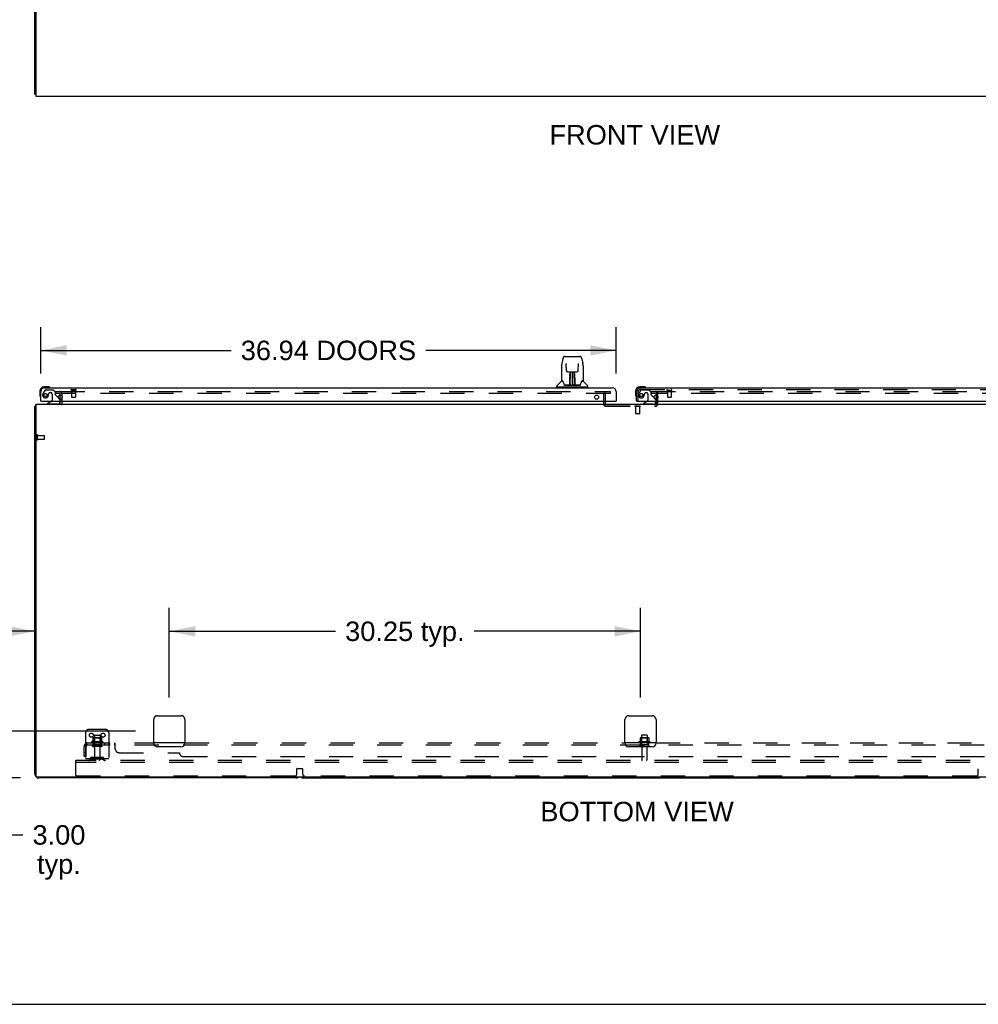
# Model space of a CAD drawing. Header units: inches. Extents: x 0 to 283, y 0 to 183.
# Tile 2 of 82: x 48 to 109, y 0 to 63. Entities that reach past the tile are written whole.
import ezdxf

# ---------------------------------------------------------------- set-up
doc = ezdxf.new("R2010")
doc.units = ezdxf.units.IN
doc.header["$LTSCALE"] = 15.583333
doc.header["$MEASUREMENT"] = 0
doc.linetypes.add('HIDDEN', pattern=[0.2, 0.1, -0.1])
doc.layers.get('0').update_dxf_attribs({"linetype": 'CONTINUOUS'})
for name, color, linetype in [('DEFAULT_2', 8, 'HIDDEN'), ('DIMENSIONS', 7, 'CONTINUOUS'), ('MAIN_OR_RIGHT_DOOR_ASSEMBLY', 7, 'CONTINUOUS'), ('SECONDARY_OR_LEFT_DOOR_ASSEMBLY', 7, 'CONTINUOUS'), ('SUBPANEL', 7, 'CONTINUOUS')]:
    doc.layers.add(name, color=color, linetype=linetype)
doc.styles.get("Standard").update_dxf_attribs({"font": 'arial.ttf'})
doc.dimstyles.new('DIMSTYLE_1', dxfattribs={"dimtxt": 1.25, "dimasz": 1.666667, "dimexe": 0.09, "dimexo": 0.07, "dimgap": 0.0375, "dimtad": 0, "dimtih": 1, "dimtoh": 1, "dimzin": 4, "dimdsep": 46, "dimtxsty": 'Standard', "dimblk": '_FILLED', "dimblk1": '_FILLED', "dimblk2": '_FILLED', "dimcen": 0.09, "dimadec": 3, "dimazin": 1, "dimtfac": 1, "dimtdec": 3, "dimtofl": 0, "dimtmove": 0, "dimatfit": 3, "dimldrblk": '_FILLED', "dimfxl": 0, "dimtolj": 1, "dimtzin": 4, "dimarcsym": 0})

# ---------------------------------------------------------------- blocks, each defined once
blk = doc.blocks.new('_FILLED')
at = {"color": 0, "linetype": 'ByBlock'}
blk.add_solid([(0, 0), (-1, 0.2), (-1, -0.2)], dxfattribs=at)
blk = doc.blocks.new('*D6')
at = {"layer": 'DIMENSIONS', "color": 2, "linetype": 'Continuous'}
for p, q in [((49.142, 40.514), (49.142, 43.494)), ((86.08, 40.514), (86.08, 43.494)), ((49.142, 41.994), (61.363, 41.994)), ((86.08, 41.994), (73.858, 41.994))]:
    blk.add_line(p, q, dxfattribs=at)
at = {"layer": 'DIMENSIONS', "color": 2, "linetype": 'Continuous', "xscale": 1.6666666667, "yscale": 1.6666666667, "zscale": 1.6666666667, "rotation": 180}
blk.add_blockref('_FILLED', (49.142, 41.994), dxfattribs=at)
at = {"layer": 'DIMENSIONS', "color": 2, "linetype": 'Continuous', "xscale": 1.6666666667, "yscale": 1.6666666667, "zscale": 1.6666666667}
blk.add_blockref('_FILLED', (86.08, 41.994), dxfattribs=at)
at = {"layer": 'DIMENSIONS', "color": 2, "linetype": 'Continuous', "insert": (67.611, 42.619), "char_height": 1.25, "width": 11.24535, "attachment_point": 2, "line_spacing_factor": 0.9}
blk.add_mtext('36.94 DOORS', dxfattribs=at)
blk = doc.blocks.new('*D13')
at = {"layer": 'DIMENSIONS', "color": 2, "linetype": 'Continuous'}
for p, q in [((57.392, 19.702), (57.392, 25.456)), ((87.642, 19.702), (87.642, 25.456)), ((57.392, 23.956), (68.061, 23.956)), ((87.642, 23.956), (76.973, 23.956))]:
    blk.add_line(p, q, dxfattribs=at)
at = {"layer": 'DIMENSIONS', "color": 2, "linetype": 'Continuous', "xscale": 1.6666666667, "yscale": 1.6666666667, "zscale": 1.6666666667, "rotation": 180}
blk.add_blockref('_FILLED', (57.392, 23.956), dxfattribs=at)
at = {"layer": 'DIMENSIONS', "color": 2, "linetype": 'Continuous', "xscale": 1.6666666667, "yscale": 1.6666666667, "zscale": 1.6666666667}
blk.add_blockref('_FILLED', (87.642, 23.956), dxfattribs=at)
at = {"layer": 'DIMENSIONS', "color": 2, "linetype": 'Continuous', "insert": (72.517, 24.581), "char_height": 1.25, "width": 7.66264, "attachment_point": 2, "line_spacing_factor": 0.9}
blk.add_mtext('30.25 typ.', dxfattribs=at)
blk = doc.blocks.new('*D14')
at = {"layer": 'DIMENSIONS', "color": 2, "linetype": 'Continuous'}
for p, q in [((57.392, 19.702), (57.392, 25.456)), ((48.767, 23.956), (43.958, 23.956)), ((57.392, 23.956), (60.725, 23.956))]:
    blk.add_line(p, q, dxfattribs=at)
at = {"layer": 'DIMENSIONS', "color": 2, "linetype": 'Continuous', "xscale": 1.6666666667, "yscale": 1.6666666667, "zscale": 1.6666666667}
blk.add_blockref('_FILLED', (48.767, 23.956), dxfattribs=at)
at = {"layer": 'DIMENSIONS', "color": 2, "linetype": 'Continuous', "xscale": 1.6666666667, "yscale": 1.6666666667, "zscale": 1.6666666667, "rotation": 180}
blk.add_blockref('_FILLED', (57.392, 23.956), dxfattribs=at)
at = {"layer": 'DIMENSIONS', "color": 2, "linetype": 'Continuous', "insert": (41.635, 24.581), "char_height": 1.25, "width": 3.39684, "attachment_point": 2, "line_spacing_factor": 0.9}
blk.add_mtext('8.63\\Ptyp.', dxfattribs=at)
blk = doc.blocks.new('*D15')
at = {"layer": 'DIMENSIONS', "color": 2, "linetype": 'Continuous'}
for p, q in [((46.529, 17.535), (46.529, 20.869)), ((55.225, 17.535), (45.029, 17.535)), ((47.85, 14.535), (45.029, 14.535)), ((46.529, 14.535), (46.529, 10.877)), ((46.529, 10.877), (47.987, 10.877))]:
    blk.add_line(p, q, dxfattribs=at)
at = {"layer": 'DIMENSIONS', "color": 2, "linetype": 'Continuous', "xscale": 1.6666666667, "yscale": 1.6666666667, "zscale": 1.6666666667}
for p, rotation in [((46.529, 17.535), 270), ((46.529, 14.535), 90)]:
    blk.add_blockref('_FILLED', p, dxfattribs=dict(at, rotation=rotation))
at = {"layer": 'DIMENSIONS', "color": 2, "linetype": 'Continuous', "insert": (50.311, 11.502), "char_height": 1.25, "width": 3.39684, "attachment_point": 2, "line_spacing_factor": 0.9}
blk.add_mtext('3.00\\Ptyp.', dxfattribs=at)

msp = doc.modelspace()

# ---------------------------------------------------------------- linework, layer by layer
at = {"color": 7, "linetype": 'Continuous'}
for p, q in [((48.767, 58.441), (48.767, 130.191)), ((48.83, 65.503), (48.83, 58.316)), ((48.767, 58.441), (48.83, 58.441)), ((48.83, 58.316), (126.455, 58.316)), ((50.392, 38.856), (50.392, 39.122)), ((50.392, 38.66), (50.392, 38.739)), ((48.767, 14.785), (48.767, 38.41)), ((48.767, 38.41), (48.83, 38.41)), ((48.828, 38.449), (48.83, 38.447)), ((48.83, 38.535), (48.83, 14.66)), ((48.83, 38.535), (126.455, 38.535)), ((56.642, 18.535), (58.142, 18.535)), ((86.892, 18.535), (88.392, 18.535)), ((56.392, 16.785), (56.392, 18.285)), ((58.392, 18.285), (58.392, 16.785)), ((86.642, 16.785), (86.642, 18.285)), ((88.642, 18.285), (88.642, 16.785)), ((87.615, 17.111), (87.615, 16.883)), ((88.148, 17.121), (87.636, 17.121)), ((87.709, 17.255), (87.709, 17.121)), ((88.045, 17.285), (87.739, 17.285)), ((88.075, 17.255), (88.075, 17.121)), ((88.17, 17.111), (88.17, 16.883)), ((58.142, 16.535), (56.642, 16.535)), ((88.392, 16.535), (86.892, 16.535)), ((88.248, 16.855), (87.536, 16.855)), ((48.892, 14.598), (126.33, 14.598)), ((65.517, 14.535), (49.017, 14.535)), ((66.017, 14.535), (109.267, 14.535)), ((0, 0), (283.333, 0))]:
    msp.add_line(p, q, dxfattribs=at)
for points in [[(48.791, 38.43), (48.788, 38.429), (48.784, 38.427), (48.781, 38.426), (48.779, 38.425), (48.776, 38.423), (48.774, 38.422), (48.772, 38.42), (48.771, 38.419), (48.769, 38.417), (48.768, 38.416), (48.768, 38.414), (48.767, 38.412), (48.767, 38.41)], [(48.828, 38.449), (48.826, 38.447), (48.823, 38.444), (48.82, 38.442), (48.817, 38.441), (48.814, 38.439), (48.81, 38.437), (48.806, 38.435), (48.802, 38.434), (48.798, 38.433), (48.791, 38.43)]]:
    msp.add_lwpolyline(points, dxfattribs=at)
for centre, radius, start, end in [((50.267, 38.66), 0.125, 270, 360), ((49.017, 38.285), 0.25, 138.60684, 139.23913), ((56.642, 18.285), 0.25, 90, 180), ((58.142, 18.285), 0.25, 0, 90), ((86.892, 18.285), 0.25, 90, 180), ((88.392, 18.285), 0.25, 0, 90), ((87.625, 17.111), 0.01, 95.19383, 180), ((87.636, 16.98), 0.141, 90, 95.20805), ((87.739, 17.255), 0.03, 89.99999, 180), ((88.045, 17.255), 0.03, 0, 90.00001), ((88.148, 16.98), 0.141, 84.79195, 90), ((88.16, 17.111), 0.01, 0, 84.80617), ((56.642, 16.785), 0.25, 180, 270), ((58.142, 16.785), 0.25, 270, 360), ((86.892, 16.785), 0.25, 180, 270), ((87.558, 16.824), 0.0384, 124.44966, 270), ((87.892, 16.255), 0.698, 113.96793, 120.66313), ((87.605, 16.902), 0.01, 293.96793, 360), ((88.18, 16.902), 0.01, 180, 246.03207), ((87.892, 16.255), 0.698, 59.33687, 66.03207), ((88.226, 16.824), 0.0384, 270, 55.55034), ((88.392, 16.785), 0.25, 270, 360), ((49.017, 14.785), 0.25, 180, 270), ((48.892, 14.66), 0.0625, 180, 270), ((65.517, 14.785), 0.25, 270, 311.40457), ((66.017, 14.785), 0.25, 228.59596, 270), ((109.267, 14.785), 0.25, 270, 311.40404)]:
    msp.add_arc(centre, radius, start, end, dxfattribs=at)
at = {"layer": 'DEFAULT_2', "color": 8, "linetype": 'HIDDEN'}
for p, q in [((50.08, 39.348), (50.08, 39.223)), ((50.08, 39.348), (50.396, 39.348)), ((50.396, 39.223), (50.08, 39.223)), ((50.423, 39.348), (85.705, 39.348)), ((85.705, 39.223), (50.423, 39.223)), ((85.705, 39.348), (85.705, 39.223)), ((88.33, 39.348), (88.33, 39.223)), ((88.33, 39.348), (123.611, 39.348)), ((123.611, 39.223), (88.33, 39.223)), ((50.392, 39.122), (50.392, 39.16)), ((50.392, 38.739), (50.392, 38.856)), ((50.517, 38.66), (50.517, 39.16)), ((85.267, 39.174), (85.267, 38.565)), ((85.371, 39.174), (85.371, 38.565)), ((88.663, 38.565), (88.663, 39.174)), ((88.767, 38.565), (88.767, 39.174)), ((85.421, 38.515), (88.613, 38.515)), ((85.421, 38.411), (88.613, 38.411)), ((87.283, 38.415), (87.283, 38.397)), ((87.62, 38.415), (87.283, 38.415)), ((87.62, 38.397), (87.283, 38.397)), ((87.327, 38.397), (87.327, 37.925)), ((87.575, 38.397), (87.575, 37.925)), ((87.62, 38.415), (87.62, 38.397)), ((87.337, 37.915), (87.327, 37.925)), ((87.575, 37.925), (87.327, 37.925)), ((87.565, 37.915), (87.337, 37.915)), ((87.565, 37.915), (87.575, 37.925)), ((48.892, 36.268), (48.892, 36.552)), ((48.935, 36.268), (48.935, 36.552)), ((48.935, 36.534), (49.382, 36.534)), ((48.935, 36.286), (49.382, 36.286)), ((49.392, 36.296), (49.392, 36.524)), ((52.017, 17.41), (52.017, 15.66)), ((52.267, 17.66), (53.267, 17.66)), ((52.49, 17.111), (52.49, 16.883)), ((53.023, 17.121), (52.511, 17.121)), ((52.584, 17.101), (52.564, 17.121)), ((52.584, 17.255), (52.584, 16.66)), ((52.584, 16.805), (52.584, 17.101)), ((52.951, 17.101), (52.584, 17.101)), ((52.614, 17.285), (52.92, 17.285)), ((52.95, 17.255), (52.95, 16.66)), ((52.951, 17.101), (52.971, 17.121)), ((52.951, 16.805), (52.951, 17.101)), ((53.045, 17.111), (53.045, 16.883)), ((53.517, 17.41), (53.517, 15.66)), ((87.709, 17.101), (87.689, 17.121)), ((87.709, 17.121), (87.709, 16.66)), ((88.076, 17.101), (87.709, 17.101)), ((87.709, 16.805), (87.709, 17.101)), ((88.075, 17.121), (88.075, 16.66)), ((88.076, 17.101), (88.096, 17.121)), ((88.076, 16.805), (88.076, 17.101)), ((53.123, 16.855), (52.411, 16.855)), ((53.101, 16.785), (52.433, 16.785)), ((53.032, 16.66), (52.503, 16.66)), ((53.032, 16.554), (52.503, 16.554)), ((52.584, 16.805), (52.564, 16.785)), ((52.951, 16.805), (52.584, 16.805)), ((52.601, 16.492), (52.601, 15.69)), ((52.933, 16.492), (52.933, 15.69)), ((52.951, 16.805), (52.971, 16.785)), ((88.226, 16.785), (87.558, 16.785)), ((88.157, 16.66), (87.628, 16.66)), ((88.157, 16.554), (87.628, 16.554)), ((87.709, 16.805), (87.689, 16.785)), ((88.076, 16.805), (87.709, 16.805)), ((87.726, 16.492), (87.726, 15.69)), ((88.058, 16.492), (88.058, 15.69)), ((88.076, 16.805), (88.096, 16.785)), ((52.36, 15.833), (52.292, 15.784)), ((53.108, 15.854), (52.427, 15.854)), ((52.592, 15.854), (52.592, 15.75)), ((52.942, 15.854), (52.942, 15.75)), ((53.174, 15.833), (53.242, 15.784)), ((51.392, 15.535), (51.392, 15.66)), ((124.392, 15.66), (51.392, 15.66)), ((51.392, 14.723), (51.392, 15.535)), ((124.392, 15.535), (51.392, 15.535)), ((53.517, 15.764), (52.017, 15.764)), ((52.421, 15.749), (52.353, 15.7)), ((53.108, 15.75), (52.427, 15.75)), ((53.113, 15.749), (53.181, 15.7)), ((65.455, 14.66), (51.455, 14.66)), ((65.58, 14.785), (65.58, 15.116)), ((65.6, 15.136), (65.935, 15.136)), ((65.955, 15.116), (65.955, 14.785)), ((109.205, 14.66), (66.08, 14.66)), ((109.33, 14.785), (109.33, 15.116))]:
    msp.add_line(p, q, dxfattribs=at)
for centre in [(52.392, 17.285), (53.142, 17.285)]:
    msp.add_circle(centre, 0.128, dxfattribs=at)
for centre, radius, start, end in [((50.33, 39.16), 0.188, 0, 90), ((50.33, 39.16), 0.0625, 0, 90), ((85.421, 39.174), 0.154, 90, 180), ((85.421, 39.174), 0.05, 90, 180), ((88.613, 39.174), 0.154, 0, 90), ((88.613, 39.174), 0.05, 0, 90), ((50.267, 38.66), 0.25, 310.76087, 360), ((85.421, 38.565), 0.154, 180, 270), ((85.421, 38.565), 0.05, 180, 270), ((88.613, 38.565), 0.154, 270, 360), ((88.613, 38.565), 0.05, 270, 360), ((48.914, 36.552), 0.0215, 360, 180), ((48.914, 36.268), 0.0215, 180, 0), ((49.382, 36.524), 0.01, 360, 90), ((49.382, 36.296), 0.01, 270, 0), ((52.267, 17.41), 0.25, 90, 180), ((52.5, 17.111), 0.01, 95.19383, 180), ((52.511, 16.98), 0.141, 90, 95.20805), ((52.614, 17.255), 0.03, 89.99999, 180), ((52.92, 17.255), 0.03, 0, 90.00001), ((53.023, 16.98), 0.141, 84.79195, 90), ((53.035, 17.111), 0.01, 0, 84.80617), ((53.267, 17.41), 0.25, 0, 90), ((52.433, 16.824), 0.0384, 124.44966, 270), ((52.767, 16.255), 0.698, 113.96793, 120.66313), ((52.503, 16.607), 0.053, 90, 270), ((52.48, 16.902), 0.01, 293.96793, 360), ((52.539, 16.492), 0.0625, 0, 90), ((52.996, 16.492), 0.0625, 90, 180), ((53.032, 16.607), 0.053, 270, 90), ((53.055, 16.902), 0.01, 180, 246.03207), ((52.767, 16.255), 0.698, 59.33687, 66.03207), ((53.101, 16.824), 0.0384, 270, 55.55034), ((87.628, 16.607), 0.053, 90, 270), ((87.664, 16.492), 0.0625, 0, 90), ((88.121, 16.492), 0.0625, 90, 180), ((88.157, 16.607), 0.053, 270, 90), ((52.427, 15.74), 0.114, 90, 125.75389), ((53.108, 15.74), 0.114, 54.24611, 90), ((52.231, 15.868), 0.104, 270, 305.75389), ((52.231, 15.868), 0.208, 270, 305.75389), ((52.427, 15.74), 0.01, 90, 125.75389), ((52.631, 15.69), 0.03, 180, 270), ((52.903, 15.69), 0.03, 270, 360), ((53.108, 15.74), 0.01, 54.24611, 90), ((53.303, 15.868), 0.208, 234.24611, 270), ((53.303, 15.868), 0.104, 234.24611, 270), ((87.756, 15.69), 0.03, 180, 270), ((88.028, 15.69), 0.03, 270, 360), ((51.455, 14.723), 0.0625, 180, 270), ((65.455, 14.785), 0.125, 270, 360), ((65.6, 15.116), 0.02, 90, 180), ((65.935, 15.116), 0.02, 0, 90), ((66.08, 14.785), 0.125, 180, 270), ((109.205, 14.785), 0.125, 270, 360)]:
    msp.add_arc(centre, radius, start, end, dxfattribs=at)
at = {"layer": 'MAIN_OR_RIGHT_DOOR_ASSEMBLY', "color": 7, "linetype": 'Continuous'}
for p, q in [((87.332, 39.39), (87.332, 39.134)), ((87.851, 39.653), (87.595, 39.653)), ((87.639, 39.593), (87.595, 39.593)), ((87.889, 39.651), (87.851, 39.653)), ((87.987, 39.607), (87.98, 39.608)), ((87.332, 39.134), (87.335, 39.096)), ((87.377, 39.005), (87.379, 38.999)), ((87.412, 38.739), (87.392, 38.739)), ((88.072, 38.712), (87.834, 38.574)), ((87.834, 38.535), (87.834, 38.574)), ((88.511, 38.966), (88.592, 38.886)), ((88.621, 38.739), (88.621, 38.692))]:
    msp.add_line(p, q, dxfattribs=at)
at = {"layer": 'MAIN_OR_RIGHT_DOOR_ASSEMBLY', "color": 3, "linetype": 'Continuous'}
for p, q in [((87.392, 38.739), (87.392, 39.347)), ((87.639, 39.593), (124.083, 39.593)), ((87.412, 38.739), (124.31, 38.739))]:
    msp.add_line(p, q, dxfattribs=at)
at = {"layer": 'MAIN_OR_RIGHT_DOOR_ASSEMBLY', "color": 8, "linetype": 'HIDDEN'}
for p, q in [((87.496, 38.739), (87.496, 39.347)), ((87.672, 39.435), (87.571, 39.291)), ((87.639, 39.489), (124.083, 39.489)), ((87.737, 39.468), (88.188, 39.468)), ((88.024, 39.276), (87.991, 39.276)), ((88.314, 39.342), (88.188, 39.468)), ((88.314, 39.342), (88.314, 39.163)), ((89.354, 39.446), (89.638, 39.446)), ((89.372, 39.446), (89.372, 38.999)), ((89.62, 39.446), (89.62, 38.999)), ((87.893, 39.178), (87.893, 39.19)), ((88.122, 39.178), (88.122, 38.799)), ((88.373, 39.105), (88.511, 38.966)), ((88.621, 38.815), (88.621, 38.739)), ((89.382, 38.989), (89.61, 38.989)), ((88.464, 38.535), (87.834, 38.535))]:
    msp.add_line(p, q, dxfattribs=at)
msp.add_circle((87.696, 39.126), 0.101, dxfattribs=at)
at = {"layer": 'MAIN_OR_RIGHT_DOOR_ASSEMBLY', "color": 3, "linetype": 'Continuous'}
msp.add_circle((88.642, 38.989), 0.133, dxfattribs=at)
at = {"layer": 'MAIN_OR_RIGHT_DOOR_ASSEMBLY', "color": 7, "linetype": 'Continuous'}
for centre, radius, start, end in [((87.595, 39.39), 0.263, 90, 180), ((87.595, 39.39), 0.203, 90, 180), ((87.851, 39.403), 0.25, 59.11011, 90), ((87.972, 39.608), 0.015, 270, 353.62041), ((87.972, 39.605), 0.015, 6.37959, 59.11011), ((87.582, 39.134), 0.25, 180, 210.88989), ((87.38, 39.013), 0.015, 210.88989, 263.62041), ((87.377, 39.013), 0.015, 276.37959, 360), ((88.022, 38.799), 0.1, 300.09201, 323.45319), ((88.464, 38.692), 0.157, 270, 360), ((88.521, 38.815), 0.1, 27.02681, 45)]:
    msp.add_arc(centre, radius, start, end, dxfattribs=at)
at = {"layer": 'MAIN_OR_RIGHT_DOOR_ASSEMBLY', "color": 3, "linetype": 'Continuous'}
msp.add_arc((87.639, 39.347), 0.246, 90, 180, dxfattribs=at)
at = {"layer": 'MAIN_OR_RIGHT_DOOR_ASSEMBLY', "color": 8, "linetype": 'HIDDEN'}
for centre, radius, start, end in [((87.639, 39.347), 0.142, 90, 180), ((87.886, 39.069), 0.386, 144.9, 163.15611), ((87.737, 39.389), 0.079, 90, 144.9), ((87.991, 39.178), 0.098, 90, 180), ((88.024, 39.178), 0.098, 0, 90), ((89.354, 39.468), 0.0215, 90, 270), ((89.638, 39.468), 0.0215, 270, 90), ((87.696, 39.126), 0.187, 163.15611, 342.15176), ((87.5, 39.19), 0.393, 342.07023, 358.3395), ((88.022, 38.799), 0.1, 323.45319, 360), ((88.353, 39.163), 0.039, 180, 248.39038), ((88.302, 39.034), 0.1, 45, 68.39038), ((88.521, 38.815), 0.1, 0, 27.02681), ((89.382, 38.999), 0.01, 180, 270), ((89.61, 38.999), 0.01, 270, 360)]:
    msp.add_arc(centre, radius, start, end, dxfattribs=at)
at = {"layer": 'SECONDARY_OR_LEFT_DOOR_ASSEMBLY', "color": 7, "linetype": 'Continuous'}
for p, q in [((82.658, 41.455), (82.593, 41.149)), ((82.782, 41.609), (83.752, 41.609)), ((82.879, 41.145), (82.879, 41.141)), ((82.879, 41.141), (82.879, 41.136)), ((82.879, 41.136), (82.88, 41.13)), ((82.88, 41.13), (82.88, 41.12)), ((82.887, 40.703), (82.88, 41.12)), ((83.647, 40.703), (83.654, 41.125)), ((83.654, 41.125), (83.655, 41.134)), ((83.655, 41.134), (83.655, 41.139)), ((83.876, 41.455), (83.941, 41.149)), ((82.578, 41.006), (82.578, 40.042)), ((82.578, 41.006), (82.578, 41.006)), ((82.967, 40.625), (83.028, 40.625)), ((83.068, 40.626), (83.466, 40.626)), ((83.117, 40.456), (83.117, 40.486)), ((83.127, 40.626), (83.124, 40.271)), ((83.125, 40.491), (83.125, 40.46)), ((83.129, 39.766), (83.144, 40.626)), ((83.153, 40.621), (83.152, 40.572)), ((83.153, 40.626), (83.153, 40.621)), ((83.267, 40.626), (83.267, 39.755)), ((83.382, 40.572), (83.381, 40.626)), ((83.405, 39.766), (83.39, 40.626)), ((83.41, 40.271), (83.407, 40.626)), ((83.417, 40.486), (83.417, 40.456)), ((83.507, 40.625), (83.567, 40.625)), ((83.956, 41.006), (83.956, 40.042)), ((82.569, 40.018), (82.275, 39.723)), ((82.647, 40.034), (82.586, 40.034)), ((82.59, 40.027), (82.652, 40.027)), ((82.649, 40.032), (82.65, 40.03)), ((83.113, 39.778), (83.116, 40.1)), ((83.116, 40.347), (83.117, 40.385)), ((83.123, 40.074), (83.116, 40.074)), ((83.117, 40.422), (83.117, 40.456)), ((83.117, 40.385), (83.117, 40.422)), ((83.12, 39.778), (83.123, 40.074)), ((83.125, 40.386), (83.124, 40.346)), ((83.124, 40.271), (83.124, 40.346)), ((83.124, 40.271), (83.124, 40.251)), ((83.124, 40.251), (83.124, 40.243)), ((83.124, 40.243), (83.126, 40.243)), ((83.124, 39.82), (83.125, 39.911)), ((83.125, 40.46), (83.125, 40.425)), ((83.125, 40.425), (83.125, 40.386)), ((83.141, 40.401), (83.125, 40.401)), ((83.125, 40.382), (83.14, 40.383)), ((83.126, 40.243), (83.125, 40.166)), ((83.125, 40.166), (83.125, 40.166)), ((83.125, 40.159), (83.125, 40.166)), ((83.125, 40.147), (83.125, 40.159)), ((83.127, 40.159), (83.125, 40.159)), ((83.125, 40.156), (83.133, 40.156)), ((83.125, 39.911), (83.125, 40.146)), ((83.409, 40.401), (83.394, 40.401)), ((83.394, 40.383), (83.409, 40.382)), ((83.401, 40.156), (83.409, 40.156)), ((83.409, 40.159), (83.407, 40.159)), ((83.408, 40.243), (83.409, 40.166)), ((83.409, 40.406), (83.409, 40.443)), ((83.41, 40.367), (83.409, 40.406)), ((83.409, 40.166), (83.409, 40.164)), ((83.409, 40.164), (83.409, 40.153)), ((83.409, 40.153), (83.409, 40.15)), ((83.409, 40.15), (83.409, 40.149)), ((83.409, 39.911), (83.409, 40.147)), ((83.409, 39.911), (83.41, 39.82)), ((83.41, 40.271), (83.41, 40.367)), ((83.41, 40.251), (83.41, 40.271)), ((83.41, 40.243), (83.41, 40.251)), ((83.411, 40.252), (83.411, 40.262)), ((83.411, 40.224), (83.411, 40.252)), ((83.411, 40.074), (83.414, 39.778)), ((83.417, 40.456), (83.417, 40.422)), ((83.417, 40.422), (83.417, 40.385)), ((83.417, 40.385), (83.418, 40.347)), ((83.418, 40.1), (83.421, 39.778)), ((83.88, 40.023), (83.884, 40.03)), ((83.882, 40.027), (83.944, 40.027)), ((83.884, 40.03), (83.884, 40.03)), ((83.888, 40.034), (83.888, 40.035)), ((83.948, 40.034), (83.888, 40.034)), ((83.965, 40.018), (84.259, 39.723)), ((49.082, 39.39), (49.082, 39.134)), ((49.601, 39.653), (49.345, 39.653)), ((49.389, 39.593), (49.345, 39.593)), ((49.639, 39.651), (49.601, 39.653)), ((49.737, 39.607), (49.73, 39.608)), ((82.263, 39.641), (82.263, 39.695)), ((84.263, 39.633), (82.271, 39.633)), ((82.322, 39.633), (82.322, 39.593)), ((83.114, 39.759), (82.781, 39.759)), ((82.803, 39.751), (83.732, 39.751)), ((83.116, 39.759), (83.114, 39.759)), ((83.117, 39.755), (83.116, 39.756)), ((83.119, 39.76), (83.119, 39.759)), ((83.122, 39.77), (83.123, 39.772)), ((83.123, 39.791), (83.124, 39.82)), ((83.123, 39.791), (83.123, 39.767)), ((83.123, 39.781), (83.123, 39.791)), ((83.123, 39.773), (83.123, 39.781)), ((83.123, 39.772), (83.123, 39.773)), ((83.129, 39.756), (83.134, 39.751)), ((83.139, 39.834), (83.131, 39.834)), ((83.133, 39.759), (83.132, 39.759)), ((83.139, 39.834), (83.138, 39.757)), ((83.138, 39.757), (83.267, 39.755)), ((83.396, 39.757), (83.267, 39.755)), ((83.396, 39.757), (83.395, 39.834)), ((83.403, 39.834), (83.395, 39.834)), ((83.4, 39.751), (83.405, 39.756)), ((83.402, 39.759), (83.401, 39.759)), ((83.41, 39.82), (83.411, 39.792)), ((83.411, 39.792), (83.411, 39.78)), ((83.411, 39.767), (83.411, 39.791)), ((83.411, 39.78), (83.411, 39.777)), ((83.411, 39.777), (83.411, 39.774)), ((83.411, 39.774), (83.412, 39.772)), ((83.411, 39.767), (83.411, 39.765)), ((83.412, 39.772), (83.412, 39.771)), ((83.412, 39.771), (83.412, 39.77)), ((83.412, 39.77), (83.412, 39.769)), ((83.412, 39.769), (83.412, 39.768)), ((83.415, 39.761), (83.416, 39.76)), ((83.415, 39.759), (83.415, 39.76)), ((83.417, 39.753), (83.417, 39.755)), ((83.753, 39.759), (83.42, 39.759)), ((84.212, 39.633), (84.212, 39.593)), ((84.271, 39.641), (84.271, 39.695)), ((49.082, 39.134), (49.085, 39.096)), ((49.127, 39.005), (49.129, 38.999)), ((49.162, 38.739), (49.142, 38.739)), ((49.822, 38.712), (49.584, 38.574)), ((49.584, 38.535), (49.584, 38.574)), ((50.261, 38.966), (50.342, 38.886)), ((50.371, 38.739), (50.371, 38.692)), ((86.06, 38.739), (86.08, 38.739))]:
    msp.add_line(p, q, dxfattribs=at)
at = {"layer": 'SECONDARY_OR_LEFT_DOOR_ASSEMBLY', "color": 3, "linetype": 'Continuous'}
for p, q in [((49.142, 38.739), (49.142, 39.347)), ((49.389, 39.593), (85.833, 39.593)), ((86.08, 39.347), (86.08, 38.739)), ((49.162, 38.739), (86.06, 38.739))]:
    msp.add_line(p, q, dxfattribs=at)
at = {"layer": 'SECONDARY_OR_LEFT_DOOR_ASSEMBLY', "color": 8, "linetype": 'HIDDEN'}
for p, q in [((49.422, 39.435), (49.321, 39.291)), ((49.487, 39.468), (49.938, 39.468)), ((49.774, 39.276), (49.741, 39.276)), ((50.064, 39.342), (49.938, 39.468)), ((50.064, 39.342), (50.064, 39.163)), ((51.104, 39.489), (51.388, 39.489)), ((51.104, 39.446), (51.388, 39.446)), ((51.122, 39.446), (51.122, 38.999)), ((51.37, 39.446), (51.37, 38.999)), ((49.643, 39.178), (49.643, 39.19)), ((49.872, 39.178), (49.872, 38.799)), ((50.261, 38.966), (50.123, 39.105)), ((50.371, 38.815), (50.371, 38.739)), ((51.132, 38.989), (51.36, 38.989)), ((50.214, 38.535), (49.584, 38.535))]:
    msp.add_line(p, q, dxfattribs=at)
at = {"layer": 'SECONDARY_OR_LEFT_DOOR_ASSEMBLY', "color": 7, "linetype": 'Continuous'}
for points in [[(82.593, 41.149), (82.587, 41.119), (82.582, 41.079), (82.579, 41.039), (82.578, 41.006)], [(82.782, 41.609), (82.779, 41.609), (82.766, 41.608), (82.753, 41.604), (82.74, 41.599), (82.729, 41.592), (82.719, 41.584), (82.71, 41.576), (82.702, 41.566), (82.694, 41.555), (82.688, 41.544), (82.682, 41.532), (82.676, 41.518), (82.671, 41.503), (82.666, 41.486), (82.661, 41.468), (82.658, 41.455)], [(82.879, 41.148), (82.879, 41.149), (82.879, 41.148), (82.879, 41.148), (82.879, 41.147), (82.879, 41.146), (82.879, 41.145)], [(83.655, 41.139), (83.655, 41.143), (83.655, 41.145), (83.655, 41.146), (83.655, 41.147), (83.655, 41.148), (83.655, 41.148)], [(83.876, 41.455), (83.873, 41.468), (83.868, 41.486), (83.863, 41.503), (83.858, 41.518), (83.852, 41.532), (83.846, 41.544), (83.84, 41.556), (83.832, 41.566), (83.824, 41.576), (83.815, 41.585), (83.805, 41.593), (83.793, 41.599), (83.781, 41.604), (83.768, 41.608), (83.754, 41.609), (83.752, 41.609)], [(83.956, 41.006), (83.955, 41.039), (83.952, 41.079), (83.947, 41.119), (83.941, 41.149)], [(82.887, 40.703), (82.888, 40.696), (82.889, 40.685), (82.893, 40.674), (82.898, 40.664), (82.904, 40.655), (82.912, 40.647), (82.92, 40.64), (82.93, 40.634), (82.94, 40.629), (82.951, 40.626), (82.962, 40.625), (82.966, 40.625)], [(83.028, 40.625), (83.037, 40.625), (83.048, 40.625), (83.059, 40.626), (83.068, 40.626)], [(83.125, 40.491), (83.125, 40.49), (83.124, 40.489), (83.123, 40.487), (83.121, 40.487), (83.119, 40.486), (83.117, 40.486)], [(83.409, 40.443), (83.409, 40.476), (83.409, 40.491)], [(83.466, 40.626), (83.475, 40.626), (83.486, 40.625), (83.497, 40.625), (83.506, 40.625)], [(83.568, 40.625), (83.574, 40.625), (83.585, 40.627), (83.595, 40.63), (83.605, 40.634), (83.615, 40.64), (83.624, 40.648), (83.631, 40.656), (83.637, 40.666), (83.642, 40.676), (83.645, 40.687), (83.647, 40.697), (83.647, 40.703)], [(82.646, 40.035), (82.647, 40.034), (82.648, 40.033), (82.649, 40.032), (82.649, 40.032)], [(82.646, 40.035), (82.646, 40.035), (82.646, 40.035), (82.646, 40.035)], [(82.649, 40.032), (82.648, 40.033), (82.648, 40.033), (82.648, 40.034), (82.648, 40.034), (82.648, 40.034)], [(82.655, 40.027), (82.654, 40.028), (82.652, 40.029), (82.651, 40.03), (82.65, 40.031), (82.649, 40.032)], [(82.65, 40.03), (82.654, 40.024), (82.668, 39.995), (82.683, 39.96), (82.698, 39.917), (82.714, 39.869), (82.729, 39.822)], [(83.116, 40.175), (83.116, 40.198), (83.116, 40.219), (83.116, 40.238), (83.116, 40.256)], [(83.116, 40.1), (83.116, 40.126), (83.116, 40.175)], [(83.124, 40.251), (83.124, 40.251), (83.126, 40.247), (83.126, 40.243)], [(83.408, 40.243), (83.409, 40.247), (83.41, 40.251), (83.41, 40.251)], [(83.409, 40.149), (83.409, 40.148), (83.409, 40.148), (83.409, 40.147)], [(83.411, 40.074), (83.411, 40.153), (83.411, 40.178), (83.411, 40.202), (83.411, 40.224)], [(83.418, 40.256), (83.418, 40.238), (83.418, 40.219), (83.418, 40.198), (83.418, 40.175), (83.418, 40.151), (83.418, 40.1)], [(83.806, 39.822), (83.82, 39.868), (83.836, 39.916), (83.851, 39.958), (83.866, 39.994), (83.88, 40.023)], [(83.885, 40.032), (83.884, 40.031), (83.883, 40.03), (83.882, 40.029), (83.881, 40.028), (83.879, 40.027)], [(83.884, 40.03), (83.885, 40.031), (83.885, 40.032)], [(83.885, 40.032), (83.886, 40.032), (83.886, 40.033), (83.887, 40.034), (83.888, 40.034)], [(83.886, 40.034), (83.886, 40.034), (83.886, 40.034), (83.886, 40.033), (83.886, 40.033), (83.885, 40.032)], [(82.729, 39.822), (82.731, 39.814), (82.736, 39.801), (82.741, 39.791), (82.746, 39.782), (82.751, 39.775)], [(82.751, 39.775), (82.757, 39.769), (82.764, 39.764), (82.771, 39.76), (82.779, 39.759), (82.781, 39.759)], [(83.112, 39.759), (83.114, 39.759), (83.116, 39.76), (83.118, 39.761), (83.119, 39.763), (83.12, 39.765), (83.12, 39.767)], [(83.116, 39.756), (83.115, 39.756), (83.115, 39.756), (83.114, 39.755), (83.114, 39.755), (83.113, 39.754), (83.112, 39.754)], [(83.122, 39.767), (83.122, 39.765), (83.121, 39.763), (83.12, 39.761), (83.118, 39.76), (83.116, 39.759), (83.116, 39.759)], [(83.116, 39.759), (83.117, 39.759), (83.118, 39.76), (83.119, 39.76)], [(83.119, 39.76), (83.12, 39.761), (83.121, 39.762), (83.121, 39.763), (83.122, 39.764), (83.122, 39.765), (83.122, 39.765), (83.122, 39.765), (83.122, 39.766), (83.122, 39.766), (83.122, 39.766), (83.122, 39.767), (83.122, 39.767), (83.122, 39.767), (83.122, 39.767), (83.122, 39.768), (83.122, 39.768), (83.122, 39.768), (83.122, 39.769)], [(83.119, 39.76), (83.121, 39.761), (83.122, 39.763)], [(83.122, 39.769), (83.122, 39.769), (83.122, 39.77)], [(83.122, 39.763), (83.123, 39.765), (83.123, 39.767)], [(83.122, 39.763), (83.122, 39.762), (83.123, 39.761), (83.124, 39.759), (83.126, 39.758), (83.127, 39.757), (83.129, 39.756)], [(83.128, 39.759), (83.128, 39.76), (83.127, 39.76), (83.126, 39.761), (83.125, 39.761), (83.124, 39.762), (83.124, 39.763), (83.123, 39.764), (83.123, 39.764)], [(83.132, 39.759), (83.131, 39.759), (83.13, 39.759), (83.129, 39.759), (83.128, 39.759)], [(83.405, 39.759), (83.404, 39.759), (83.402, 39.759)], [(83.411, 39.764), (83.411, 39.763), (83.41, 39.763), (83.409, 39.762), (83.408, 39.761), (83.407, 39.76), (83.406, 39.759), (83.405, 39.759)], [(83.405, 39.756), (83.407, 39.757), (83.408, 39.758), (83.409, 39.759), (83.41, 39.76), (83.411, 39.76), (83.412, 39.761), (83.412, 39.762), (83.412, 39.762)], [(83.411, 39.765), (83.412, 39.763), (83.413, 39.761), (83.415, 39.76), (83.415, 39.76)], [(83.412, 39.768), (83.412, 39.768), (83.412, 39.767), (83.412, 39.767), (83.412, 39.767), (83.412, 39.767), (83.412, 39.766), (83.412, 39.766), (83.412, 39.766), (83.412, 39.765), (83.412, 39.765), (83.412, 39.764), (83.413, 39.764), (83.413, 39.763), (83.414, 39.762), (83.415, 39.761)], [(83.414, 39.767), (83.414, 39.765), (83.415, 39.763), (83.416, 39.761), (83.418, 39.76), (83.42, 39.759), (83.422, 39.759)], [(83.416, 39.76), (83.417, 39.759), (83.418, 39.759)], [(83.417, 39.753), (83.417, 39.753), (83.417, 39.753), (83.417, 39.752), (83.417, 39.752), (83.418, 39.752), (83.418, 39.752), (83.419, 39.752), (83.419, 39.752), (83.42, 39.753), (83.421, 39.753), (83.421, 39.753), (83.422, 39.754)], [(83.418, 39.759), (83.419, 39.759), (83.42, 39.759)], [(83.753, 39.759), (83.755, 39.759), (83.763, 39.76), (83.77, 39.764), (83.777, 39.768), (83.783, 39.774)], [(83.783, 39.774), (83.788, 39.782), (83.793, 39.79), (83.798, 39.801), (83.803, 39.813), (83.806, 39.822)]]:
    msp.add_lwpolyline(points, dxfattribs=at)
at = {"layer": 'SECONDARY_OR_LEFT_DOOR_ASSEMBLY', "color": 8, "linetype": 'HIDDEN'}
msp.add_circle((49.446, 39.126), 0.101, dxfattribs=at)
at = {"layer": 'SECONDARY_OR_LEFT_DOOR_ASSEMBLY', "color": 3, "linetype": 'Continuous'}
for centre in [(50.392, 38.989), (84.83, 38.989)]:
    msp.add_circle(centre, 0.133, dxfattribs=at)
at = {"layer": 'SECONDARY_OR_LEFT_DOOR_ASSEMBLY', "color": 7, "linetype": 'Continuous'}
for centre, radius, start, end in [((82.59, 39.997), 0.0295, 90, 135), ((82.586, 40.042), 0.00787, 180, 270), ((83.127, 40.15), 0.00886, 359, 89), ((83.407, 40.15), 0.00886, 91, 181), ((83.944, 39.997), 0.0295, 45, 90), ((83.948, 40.042), 0.00787, 270, 360), ((49.345, 39.39), 0.263, 90, 180), ((49.345, 39.39), 0.203, 90, 180), ((49.601, 39.403), 0.25, 59.11011, 90), ((49.722, 39.608), 0.015, 270, 353.62041), ((49.722, 39.605), 0.015, 6.37959, 59.11011), ((82.303, 39.695), 0.0394, 135, 180), ((82.271, 39.641), 0.00787, 180, 270), ((83.127, 39.759), 0.00787, 182, 258.86947), ((83.138, 39.766), 0.00886, 179.00263, 269), ((83.396, 39.766), 0.00886, 271, 1), ((83.407, 39.759), 0.00787, 281.13294, 358), ((84.232, 39.695), 0.0394, 0, 45), ((84.263, 39.641), 0.00787, 270, 360), ((49.332, 39.134), 0.25, 180, 210.88989), ((49.13, 39.013), 0.015, 210.88989, 263.62041), ((49.127, 39.013), 0.015, 276.37959, 360), ((49.772, 38.799), 0.1, 300.09201, 323.45319), ((50.214, 38.692), 0.157, 270, 360), ((50.271, 38.815), 0.1, 27.02681, 45)]:
    msp.add_arc(centre, radius, start, end, dxfattribs=at)
at = {"layer": 'SECONDARY_OR_LEFT_DOOR_ASSEMBLY', "color": 3, "linetype": 'Continuous'}
for centre, start, end in [((49.389, 39.347), 90, 180), ((85.833, 39.347), 0, 90)]:
    msp.add_arc(centre, 0.246, start, end, dxfattribs=at)
at = {"layer": 'SECONDARY_OR_LEFT_DOOR_ASSEMBLY', "color": 8, "linetype": 'HIDDEN'}
for centre, radius, start, end in [((49.636, 39.069), 0.386, 144.9, 163.15611), ((49.487, 39.389), 0.079, 90, 144.9), ((49.741, 39.178), 0.098, 90, 180), ((49.774, 39.178), 0.098, 0, 90), ((51.104, 39.468), 0.0215, 90, 270), ((51.388, 39.468), 0.0215, 270, 90), ((49.446, 39.126), 0.187, 163.15611, 342.15176), ((49.25, 39.19), 0.393, 342.07023, 358.3395), ((49.772, 38.799), 0.1, 323.45319, 360), ((50.103, 39.163), 0.039, 180, 248.39038), ((50.052, 39.034), 0.1, 45, 68.39038), ((50.271, 38.815), 0.1, 0, 27.02681), ((51.132, 38.999), 0.01, 180, 270), ((51.36, 38.999), 0.01, 270, 360)]:
    msp.add_arc(centre, radius, start, end, dxfattribs=at)
at = {"layer": 'SUBPANEL', "color": 8, "linetype": 'HIDDEN'}
for p, q in [((51.923, 15.91), (51.923, 16.548)), ((52.01, 16.731), (52.089, 16.635)), ((52.048, 16.66), (52.048, 16.785)), ((52.048, 16.785), (56.392, 16.785)), ((52.048, 16.66), (123.736, 16.66)), ((52.048, 15.91), (52.048, 16.548)), ((52.517, 16.785), (52.517, 16.66)), ((53.017, 16.785), (53.017, 16.66)), ((53.245, 16.785), (53.245, 16.66)), ((53.526, 16.785), (53.526, 16.66)), ((53.888, 16.66), (53.888, 16.785)), ((53.889, 16.66), (53.888, 16.66)), ((53.901, 16.65), (53.9, 16.652)), ((53.904, 16.646), (53.901, 16.65)), ((53.922, 16.734), (53.92, 16.736)), ((53.923, 16.731), (53.922, 16.734)), ((53.923, 16.41), (53.923, 16.731)), ((58.392, 16.785), (86.642, 16.785)), ((87.642, 16.785), (87.642, 16.66)), ((88.142, 16.785), (88.142, 16.66)), ((88.642, 16.785), (116.892, 16.785)), ((52.048, 16.16), (51.923, 16.16)), ((52.048, 15.91), (51.923, 15.91)), ((54.173, 16.16), (58.048, 16.16)), ((58.298, 15.91), (117.486, 15.91))]:
    msp.add_line(p, q, dxfattribs=at)
at = {"layer": 'SUBPANEL', "color": 3, "linetype": 'Continuous'}
for p, q in [((58.392, 16.785), (56.392, 16.785)), ((88.642, 16.785), (86.642, 16.785))]:
    msp.add_line(p, q, dxfattribs=at)
at = {"layer": 'SUBPANEL', "color": 8, "linetype": 'HIDDEN'}
for points in [[(52.01, 16.731), (52.012, 16.734), (52.015, 16.736), (52.017, 16.74), (52.019, 16.743), (52.021, 16.747), (52.023, 16.751), (52.025, 16.755), (52.028, 16.763)], [(52.028, 16.763), (52.03, 16.766), (52.031, 16.77), (52.033, 16.773), (52.035, 16.776), (52.037, 16.779), (52.039, 16.781), (52.041, 16.783), (52.043, 16.784), (52.045, 16.785), (52.047, 16.785), (52.048, 16.785)], [(52.048, 16.72), (52.048, 16.72), (52.048, 16.72), (52.048, 16.72), (52.048, 16.72), (52.048, 16.72), (52.048, 16.72), (52.048, 16.719), (52.048, 16.719), (52.048, 16.718), (52.048, 16.717), (52.048, 16.717)], [(52.071, 16.656), (52.071, 16.656), (52.071, 16.657), (52.071, 16.657), (52.071, 16.657), (52.071, 16.658), (52.07, 16.658), (52.07, 16.659), (52.07, 16.659), (52.069, 16.66), (52.069, 16.66), (52.069, 16.661), (52.068, 16.662), (52.068, 16.662), (52.068, 16.663), (52.067, 16.663), (52.067, 16.664), (52.066, 16.665), (52.066, 16.666), (52.066, 16.666), (52.065, 16.667), (52.065, 16.668), (52.065, 16.669), (52.064, 16.669), (52.064, 16.67), (52.063, 16.671), (52.063, 16.672), (52.063, 16.673), (52.062, 16.673), (52.062, 16.674), (52.062, 16.675), (52.061, 16.676), (52.061, 16.677), (52.06, 16.678), (52.06, 16.679), (52.06, 16.68), (52.059, 16.681), (52.059, 16.682), (52.059, 16.683), (52.058, 16.684), (52.058, 16.685), (52.057, 16.686), (52.057, 16.687), (52.057, 16.688), (52.056, 16.689), (52.056, 16.69), (52.055, 16.691), (52.055, 16.692), (52.055, 16.693), (52.054, 16.695), (52.054, 16.696), (52.054, 16.697), (52.053, 16.698), (52.053, 16.699), (52.053, 16.7), (52.052, 16.701), (52.052, 16.703), (52.052, 16.704), (52.051, 16.705), (52.051, 16.706), (52.051, 16.707), (52.051, 16.708), (52.05, 16.709), (52.05, 16.71), (52.05, 16.711), (52.05, 16.712), (52.049, 16.713), (52.049, 16.714), (52.049, 16.714), (52.049, 16.715), (52.049, 16.716), (52.049, 16.717), (52.049, 16.718), (52.048, 16.719), (52.048, 16.719), (52.048, 16.72), (52.048, 16.72)], [(52.076, 16.642), (52.072, 16.646), (52.07, 16.648), (52.068, 16.65), (52.065, 16.652), (52.063, 16.654), (52.061, 16.655), (52.058, 16.657), (52.056, 16.658), (52.054, 16.659), (52.052, 16.66), (52.05, 16.66), (52.048, 16.66)], [(52.068, 16.66), (52.069, 16.66), (52.069, 16.659), (52.069, 16.659), (52.07, 16.658), (52.07, 16.658), (52.07, 16.658), (52.071, 16.657), (52.071, 16.657), (52.071, 16.657), (52.071, 16.656), (52.071, 16.656)], [(52.089, 16.635), (52.089, 16.635), (52.088, 16.634), (52.087, 16.634), (52.086, 16.635), (52.085, 16.635), (52.084, 16.636), (52.082, 16.637), (52.081, 16.638), (52.079, 16.639), (52.078, 16.641), (52.076, 16.642)], [(53.901, 16.776), (53.899, 16.779), (53.897, 16.781), (53.895, 16.783), (53.893, 16.784), (53.891, 16.785), (53.89, 16.785), (53.888, 16.785)], [(53.891, 16.785), (53.89, 16.785), (53.888, 16.785)], [(53.9, 16.652), (53.898, 16.654), (53.897, 16.655), (53.895, 16.657), (53.894, 16.658), (53.892, 16.659), (53.891, 16.66), (53.889, 16.66), (53.888, 16.66)], [(53.894, 16.658), (53.892, 16.659), (53.891, 16.66)], [(53.906, 16.766), (53.905, 16.77), (53.903, 16.773), (53.901, 16.776), (53.899, 16.779), (53.897, 16.781), (53.895, 16.783)], [(53.898, 16.654), (53.897, 16.655), (53.895, 16.657)], [(53.909, 16.639), (53.908, 16.641), (53.906, 16.642), (53.905, 16.644), (53.904, 16.646)], [(53.913, 16.751), (53.91, 16.759), (53.908, 16.763), (53.906, 16.766)], [(53.923, 16.635), (53.922, 16.635), (53.92, 16.634), (53.918, 16.634), (53.917, 16.635), (53.915, 16.635), (53.913, 16.636), (53.912, 16.637), (53.91, 16.638), (53.909, 16.639), (53.908, 16.641), (53.906, 16.642)], [(53.923, 16.635), (53.922, 16.635), (53.92, 16.634), (53.918, 16.634), (53.917, 16.635), (53.915, 16.635), (53.913, 16.636), (53.912, 16.637), (53.91, 16.638)], [(53.92, 16.736), (53.918, 16.74), (53.916, 16.743), (53.915, 16.747), (53.913, 16.751)]]:
    msp.add_lwpolyline(points, dxfattribs=at)
for centre, radius, start, end in [((52.16, 16.548), 0.237, 90, 180), ((52.16, 16.548), 0.112, 90, 180), ((54.173, 16.41), 0.25, 180, 270), ((58.298, 16.16), 0.25, 180, 270)]:
    msp.add_arc(centre, radius, start, end, dxfattribs=at)

# ---------------------------------------------------------------- texts
at = {"layer": 'DIMENSIONS', "color": 2, "linetype": 'Continuous', "char_height": 1.25, "attachment_point": 2, "line_spacing_factor": 0.9}
for s, insert, width in [('FRONT VIEW', (87.277, 56.467), 10.93866), ('BOTTOM VIEW', (87.421, 13.004), 12.38848)]:
    msp.add_mtext(s, dxfattribs=dict(at, insert=insert, width=width))

# ---------------------------------------------------------------- dimensions: what is measured, and where the dimension line sits
at = {"layer": 'DIMENSIONS', "color": 2, "linetype": 'Continuous'}
for base, p1, p2, angle, text, picture, middle in [((49.142, 41.994), (86.08, 43.564), (49.142, 43.564), 180, '<> DOORS', '*D6', (67.611, 41.994)), ((57.392, 23.956), (87.642, 19.632), (57.392, 19.632), 180, '<> typ.', '*D13', (72.517, 23.956)), ((46.529, 17.535), (44.959, 14.535), (55.295, 17.535), 90, '<>\\Ptyp.', '*D15', (50.311, 9.94))]:
    dim = msp.add_linear_dim(base=base, p1=p1, p2=p2, angle=angle, text=text, dimstyle='DIMSTYLE_1', dxfattribs=at)
    dim.commit()
    dim.dimension.update_dxf_attribs({"geometry": picture, "text_midpoint": middle, "dimtype": 160})
dim = msp.add_linear_dim(base=(57.392066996, 23.95596137), p1=(48.767066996, 14.785430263), p2=(57.392066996, 19.63209693), text='<>\\Ptyp.', dimstyle='DIMSTYLE_1', dxfattribs=at)
dim.commit()
dim.dimension.update_dxf_attribs({"geometry": '*D14', "text_midpoint": (41.635073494, 23.01846137), "dimtype": 160})

doc.saveas('drawing.dxf')
